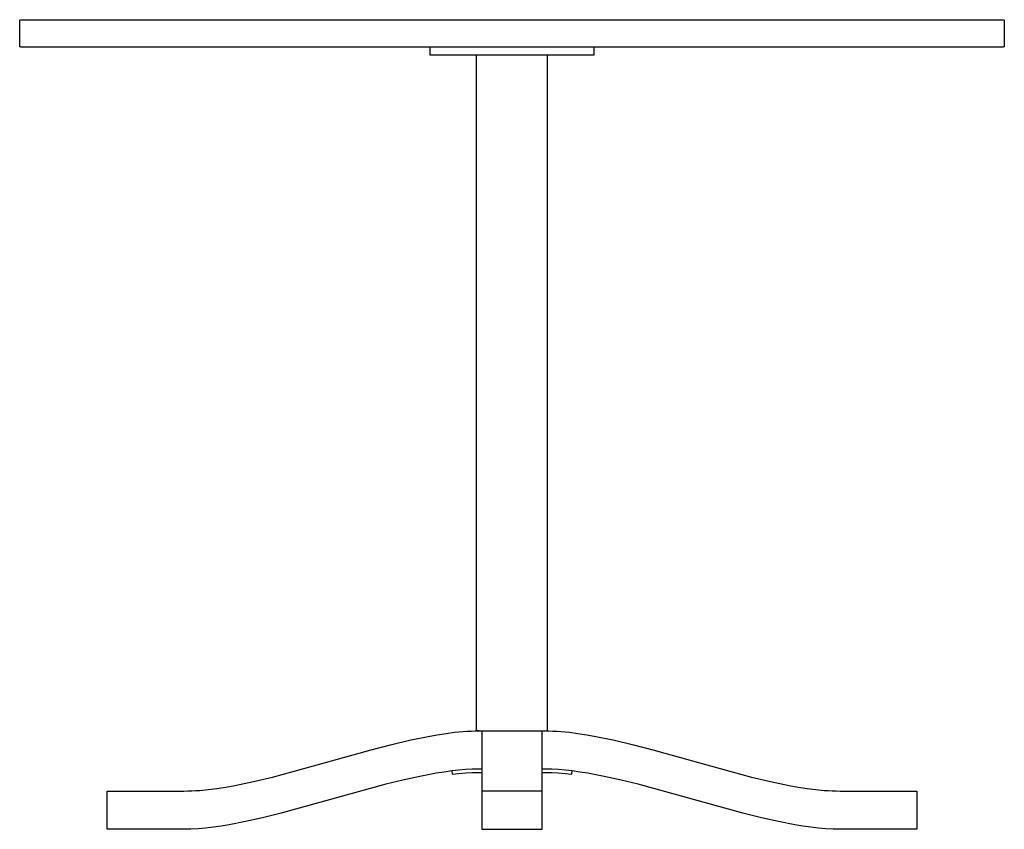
# Model space of a CAD drawing. Header units: millimetres. Extents: x -1 to 3299, y -2237 to -1337.
# Tile 1 of 2: x -1 to 899, y -2077 to -1337. Entities that reach past the tile are written whole.
import ezdxf

# ---------------------------------------------------------------- set-up
doc = ezdxf.new("R2010")
doc.units = ezdxf.units.MM
doc.layers.add('Make2D_new$Visible$Curves', color=7, linetype='Continuous', true_color=0x000000)

msp = doc.modelspace()

# ---------------------------------------------------------------- linework, layer by layer
at = {"layer": 'Make2D_new$Visible$Curves', "color": 18, "lineweight": -3, "true_color": 0x000000}
for p, q in [((-1, -1337.69), (-0.99, -1337.66)), ((-1, -1337.69), (-0.99, -1337.66)), ((-1, -1337.73), (-1, -1337.69)), ((-1, -1337.73), (-1, -1337.69)), ((-1, -1337.76), (-1, -1337.73)), ((-1, -1337.76), (-1, -1337.73)), ((-1, -1360.76), (-1, -1337.76)), ((-1, -1360.76), (-1, -1337.76)), ((-0.99, -1337.59), (-0.98, -1337.56)), ((-0.99, -1337.59), (-0.98, -1337.56)), ((-0.99, -1337.63), (-0.99, -1337.59)), ((-0.99, -1337.63), (-0.99, -1337.59)), ((-0.99, -1337.66), (-0.99, -1337.63)), ((-0.99, -1337.66), (-0.99, -1337.63)), ((-0.98, -1337.56), (-0.97, -1337.53)), ((-0.98, -1337.56), (-0.97, -1337.53)), ((-0.97, -1337.53), (-0.96, -1337.49)), ((-0.97, -1337.53), (-0.96, -1337.49)), ((-0.96, -1337.49), (-0.95, -1337.46)), ((-0.96, -1337.49), (-0.95, -1337.46)), ((-0.95, -1337.46), (-0.94, -1337.43)), ((-0.95, -1337.46), (-0.94, -1337.43)), ((-0.94, -1337.43), (-0.93, -1337.4)), ((-0.94, -1337.43), (-0.93, -1337.4)), ((-0.93, -1337.4), (-0.92, -1337.36)), ((-0.93, -1337.4), (-0.92, -1337.36)), ((-0.92, -1337.36), (-0.9, -1337.33)), ((-0.92, -1337.36), (-0.9, -1337.33)), ((-0.9, -1337.33), (-0.89, -1337.3)), ((-0.9, -1337.33), (-0.89, -1337.3)), ((-0.89, -1337.3), (-0.87, -1337.27)), ((-0.89, -1337.3), (-0.87, -1337.27)), ((-0.87, -1337.27), (-0.85, -1337.24)), ((-0.87, -1337.27), (-0.85, -1337.24)), ((-0.85, -1337.24), (-0.84, -1337.21)), ((-0.85, -1337.24), (-0.84, -1337.21)), ((-0.84, -1337.21), (-0.82, -1337.19)), ((-0.84, -1337.21), (-0.82, -1337.19)), ((-0.82, -1337.19), (-0.8, -1337.16)), ((-0.82, -1337.19), (-0.8, -1337.16)), ((-0.8, -1337.16), (-0.78, -1337.13)), ((-0.8, -1337.16), (-0.78, -1337.13)), ((-0.78, -1337.13), (-0.75, -1337.11)), ((-0.78, -1337.13), (-0.75, -1337.11)), ((-0.75, -1337.11), (-0.73, -1337.08)), ((-0.75, -1337.11), (-0.73, -1337.08)), ((-0.73, -1337.08), (-0.71, -1337.06)), ((-0.73, -1337.08), (-0.71, -1337.06)), ((-0.71, -1337.06), (-0.68, -1337.03)), ((-0.71, -1337.06), (-0.68, -1337.03)), ((-0.68, -1337.03), (-0.66, -1337.01)), ((-0.68, -1337.03), (-0.66, -1337.01)), ((-0.66, -1337.01), (-0.63, -1336.99)), ((-0.66, -1337.01), (-0.63, -1336.99)), ((-0.63, -1336.99), (-0.6, -1336.97)), ((-0.63, -1336.99), (-0.6, -1336.97)), ((-0.6, -1336.97), (-0.58, -1336.95)), ((-0.6, -1336.97), (-0.58, -1336.95)), ((-0.58, -1336.95), (-0.55, -1336.93)), ((-0.58, -1336.95), (-0.55, -1336.93)), ((-0.55, -1336.93), (-0.52, -1336.91)), ((-0.55, -1336.93), (-0.52, -1336.91)), ((-0.52, -1336.91), (-0.49, -1336.89)), ((-0.52, -1336.91), (-0.49, -1336.89)), ((-0.49, -1336.89), (-0.46, -1336.87)), ((-0.49, -1336.89), (-0.46, -1336.87)), ((-0.46, -1336.87), (-0.43, -1336.86)), ((-0.46, -1336.87), (-0.43, -1336.86)), ((-0.43, -1336.86), (-0.4, -1336.85)), ((-0.43, -1336.86), (-0.4, -1336.85)), ((-0.4, -1336.85), (-0.37, -1336.83)), ((-0.4, -1336.85), (-0.37, -1336.83)), ((-0.37, -1336.83), (-0.33, -1336.82)), ((-0.37, -1336.83), (-0.33, -1336.82)), ((-0.33, -1336.82), (-0.3, -1336.81)), ((-0.33, -1336.82), (-0.3, -1336.81)), ((-0.3, -1336.81), (-0.27, -1336.8)), ((-0.3, -1336.81), (-0.27, -1336.8)), ((-0.27, -1336.8), (-0.24, -1336.79)), ((-0.27, -1336.8), (-0.24, -1336.79)), ((-0.24, -1336.79), (-0.2, -1336.78)), ((-0.24, -1336.79), (-0.2, -1336.78)), ((-0.2, -1336.78), (-0.17, -1336.78)), ((-0.2, -1336.78), (-0.17, -1336.78)), ((-0.17, -1336.78), (-0.14, -1336.77)), ((-0.17, -1336.78), (-0.14, -1336.77)), ((-0.14, -1336.77), (-0.1, -1336.77)), ((-0.14, -1336.77), (-0.1, -1336.77)), ((-0.1, -1336.77), (-0.07, -1336.77)), ((-0.1, -1336.77), (-0.07, -1336.77)), ((-0.07, -1336.77), (-0.03, -1336.76)), ((-0.07, -1336.77), (-0.03, -1336.76)), ((-0.03, -1336.76), (0, -1336.76)), ((-0.03, -1336.76), (0, -1336.76)), ((0, -1336.76), (449, -1336.76)), ((0, -1336.76), (449, -1336.76)), ((449, -1336.76), (898, -1336.76)), ((449, -1336.76), (898, -1336.76)), ((898, -1336.76), (898.03, -1336.76)), ((898, -1336.76), (898.03, -1336.76)), ((898.03, -1336.76), (898.07, -1336.77)), ((898.03, -1336.76), (898.07, -1336.77)), ((898.07, -1336.77), (898.1, -1336.77)), ((898.07, -1336.77), (898.1, -1336.77)), ((898.1, -1336.77), (898.14, -1336.77)), ((898.1, -1336.77), (898.14, -1336.77)), ((898.14, -1336.77), (898.17, -1336.78)), ((898.14, -1336.77), (898.17, -1336.78)), ((898.17, -1336.78), (898.2, -1336.78)), ((898.17, -1336.78), (898.2, -1336.78)), ((898.2, -1336.78), (898.24, -1336.79)), ((898.2, -1336.78), (898.24, -1336.79)), ((898.24, -1336.79), (898.27, -1336.8)), ((898.24, -1336.79), (898.27, -1336.8)), ((898.27, -1336.8), (898.3, -1336.81)), ((898.27, -1336.8), (898.3, -1336.81)), ((898.3, -1336.81), (898.33, -1336.82)), ((898.3, -1336.81), (898.33, -1336.82)), ((898.33, -1336.82), (898.37, -1336.83)), ((898.33, -1336.82), (898.37, -1336.83)), ((898.37, -1336.83), (898.4, -1336.85)), ((898.37, -1336.83), (898.4, -1336.85)), ((898.4, -1336.85), (898.43, -1336.86)), ((898.4, -1336.85), (898.43, -1336.86)), ((898.43, -1336.86), (898.46, -1336.87)), ((898.43, -1336.86), (898.46, -1336.87)), ((898.46, -1336.87), (898.49, -1336.89)), ((898.46, -1336.87), (898.49, -1336.89)), ((898.49, -1336.89), (898.52, -1336.91)), ((898.49, -1336.89), (898.52, -1336.91)), ((898.52, -1336.91), (898.55, -1336.93)), ((898.52, -1336.91), (898.55, -1336.93)), ((898.55, -1336.93), (898.58, -1336.95)), ((898.55, -1336.93), (898.58, -1336.95)), ((898.58, -1336.95), (898.6, -1336.97)), ((898.58, -1336.95), (898.6, -1336.97)), ((898.6, -1336.97), (898.63, -1336.99)), ((898.6, -1336.97), (898.63, -1336.99)), ((898.63, -1336.99), (898.66, -1337.01)), ((898.63, -1336.99), (898.66, -1337.01)), ((898.66, -1337.01), (898.68, -1337.03)), ((898.66, -1337.01), (898.68, -1337.03)), ((898.68, -1337.03), (898.71, -1337.06)), ((898.68, -1337.03), (898.71, -1337.06)), ((898.71, -1337.06), (898.73, -1337.08)), ((898.71, -1337.06), (898.73, -1337.08)), ((898.73, -1337.08), (898.75, -1337.11)), ((898.73, -1337.08), (898.75, -1337.11)), ((898.75, -1337.11), (898.78, -1337.13)), ((898.75, -1337.11), (898.78, -1337.13)), ((898.78, -1337.13), (898.8, -1337.16)), ((898.78, -1337.13), (898.8, -1337.16)), ((898.8, -1337.16), (898.82, -1337.19)), ((898.8, -1337.16), (898.82, -1337.19)), ((898.82, -1337.19), (898.84, -1337.21)), ((898.82, -1337.19), (898.84, -1337.21)), ((898.84, -1337.21), (898.85, -1337.24)), ((898.84, -1337.21), (898.85, -1337.24)), ((898.85, -1337.24), (898.87, -1337.27)), ((898.85, -1337.24), (898.87, -1337.27)), ((898.87, -1337.27), (898.89, -1337.3)), ((898.87, -1337.27), (898.89, -1337.3)), ((898.89, -1337.3), (898.9, -1337.33)), ((898.89, -1337.3), (898.9, -1337.33)), ((898.9, -1337.33), (898.92, -1337.36)), ((898.9, -1337.33), (898.92, -1337.36)), ((898.92, -1337.36), (898.93, -1337.4)), ((898.92, -1337.36), (898.93, -1337.4)), ((898.93, -1337.4), (898.94, -1337.43)), ((898.93, -1337.4), (898.94, -1337.43)), ((898.94, -1337.43), (898.95, -1337.46)), ((898.94, -1337.43), (898.95, -1337.46)), ((898.95, -1337.46), (898.96, -1337.49)), ((898.95, -1337.46), (898.96, -1337.49)), ((898.96, -1337.49), (898.97, -1337.53)), ((898.96, -1337.49), (898.97, -1337.53)), ((898.97, -1337.53), (898.98, -1337.56)), ((898.97, -1337.53), (898.98, -1337.56)), ((898.98, -1337.56), (898.99, -1337.59)), ((898.98, -1337.56), (898.99, -1337.59)), ((898.99, -1337.59), (898.99, -1337.63)), ((898.99, -1337.59), (898.99, -1337.63)), ((898.99, -1337.63), (898.99, -1337.66)), ((898.99, -1337.63), (898.99, -1337.66)), ((898.99, -1337.66), (899, -1337.69)), ((898.99, -1337.66), (899, -1337.69)), ((899, -1337.69), (899, -1337.73)), ((899, -1337.69), (899, -1337.73)), ((899, -1337.73), (899, -1337.76)), ((899, -1337.73), (899, -1337.76)), ((899, -1337.76), (899, -1360.76)), ((899, -1337.76), (899, -1360.76)), ((-1, -1360.8), (-1, -1360.76)), ((-1, -1360.8), (-1, -1360.76)), ((-1, -1360.83), (-1, -1360.8)), ((-1, -1360.83), (-1, -1360.8)), ((-0.99, -1360.86), (-1, -1360.83)), ((-0.99, -1360.86), (-1, -1360.83)), ((-0.99, -1360.9), (-0.99, -1360.86)), ((-0.99, -1360.9), (-0.99, -1360.86)), ((-0.99, -1360.93), (-0.99, -1360.9)), ((-0.99, -1360.93), (-0.99, -1360.9)), ((-0.98, -1360.97), (-0.99, -1360.93)), ((-0.98, -1360.97), (-0.99, -1360.93)), ((-0.97, -1361), (-0.98, -1360.97)), ((-0.97, -1361), (-0.98, -1360.97)), ((-0.96, -1361.03), (-0.97, -1361)), ((-0.96, -1361.03), (-0.97, -1361)), ((-0.95, -1361.07), (-0.96, -1361.03)), ((-0.95, -1361.07), (-0.96, -1361.03)), ((-0.94, -1361.1), (-0.95, -1361.07)), ((-0.94, -1361.1), (-0.95, -1361.07)), ((-0.93, -1361.13), (-0.94, -1361.1)), ((-0.93, -1361.13), (-0.94, -1361.1)), ((-0.92, -1361.16), (-0.93, -1361.13)), ((-0.92, -1361.16), (-0.93, -1361.13)), ((-0.9, -1361.19), (-0.92, -1361.16)), ((-0.9, -1361.19), (-0.92, -1361.16)), ((-0.89, -1361.22), (-0.9, -1361.19)), ((-0.89, -1361.22), (-0.9, -1361.19)), ((-0.87, -1361.25), (-0.89, -1361.22)), ((-0.87, -1361.25), (-0.89, -1361.22)), ((-0.85, -1361.28), (-0.87, -1361.25)), ((-0.85, -1361.28), (-0.87, -1361.25)), ((-0.84, -1361.31), (-0.85, -1361.28)), ((-0.84, -1361.31), (-0.85, -1361.28)), ((-0.82, -1361.34), (-0.84, -1361.31)), ((-0.82, -1361.34), (-0.84, -1361.31)), ((-0.8, -1361.37), (-0.82, -1361.34)), ((-0.8, -1361.37), (-0.82, -1361.34)), ((-0.78, -1361.39), (-0.8, -1361.37)), ((-0.78, -1361.39), (-0.8, -1361.37)), ((-0.75, -1361.42), (-0.78, -1361.39)), ((-0.75, -1361.42), (-0.78, -1361.39)), ((-0.73, -1361.45), (-0.75, -1361.42)), ((-0.73, -1361.45), (-0.75, -1361.42)), ((-0.71, -1361.47), (-0.73, -1361.45)), ((-0.71, -1361.47), (-0.73, -1361.45)), ((-0.68, -1361.49), (-0.71, -1361.47)), ((-0.68, -1361.49), (-0.71, -1361.47)), ((-0.66, -1361.52), (-0.68, -1361.49)), ((-0.66, -1361.52), (-0.68, -1361.49)), ((-0.63, -1361.54), (-0.66, -1361.52)), ((-0.63, -1361.54), (-0.66, -1361.52)), ((-0.6, -1361.56), (-0.63, -1361.54)), ((-0.6, -1361.56), (-0.63, -1361.54)), ((-0.58, -1361.58), (-0.6, -1361.56)), ((-0.58, -1361.58), (-0.6, -1361.56)), ((-0.55, -1361.6), (-0.58, -1361.58)), ((-0.55, -1361.6), (-0.58, -1361.58)), ((-0.52, -1361.62), (-0.55, -1361.6)), ((-0.52, -1361.62), (-0.55, -1361.6)), ((-0.49, -1361.63), (-0.52, -1361.62)), ((-0.49, -1361.63), (-0.52, -1361.62)), ((-0.46, -1361.65), (-0.49, -1361.63)), ((-0.46, -1361.65), (-0.49, -1361.63)), ((-0.43, -1361.67), (-0.46, -1361.65)), ((-0.43, -1361.67), (-0.46, -1361.65)), ((-0.4, -1361.68), (-0.43, -1361.67)), ((-0.4, -1361.68), (-0.43, -1361.67)), ((-0.37, -1361.69), (-0.4, -1361.68)), ((-0.37, -1361.69), (-0.4, -1361.68)), ((-0.33, -1361.7), (-0.37, -1361.69)), ((-0.33, -1361.7), (-0.37, -1361.69)), ((-0.3, -1361.72), (-0.33, -1361.7)), ((-0.3, -1361.72), (-0.33, -1361.7)), ((-0.27, -1361.73), (-0.3, -1361.72)), ((-0.27, -1361.73), (-0.3, -1361.72)), ((-0.24, -1361.73), (-0.27, -1361.73)), ((-0.24, -1361.73), (-0.27, -1361.73)), ((-0.2, -1361.74), (-0.24, -1361.73)), ((-0.2, -1361.74), (-0.24, -1361.73)), ((-0.17, -1361.75), (-0.2, -1361.74)), ((-0.17, -1361.75), (-0.2, -1361.74)), ((-0.14, -1361.75), (-0.17, -1361.75)), ((-0.14, -1361.75), (-0.17, -1361.75)), ((-0.1, -1361.76), (-0.14, -1361.75)), ((-0.1, -1361.76), (-0.14, -1361.75)), ((-0.07, -1361.76), (-0.1, -1361.76)), ((-0.07, -1361.76), (-0.1, -1361.76)), ((-0.03, -1361.76), (-0.07, -1361.76)), ((-0.03, -1361.76), (-0.07, -1361.76)), ((0, -1361.76), (-0.03, -1361.76)), ((0, -1361.76), (-0.03, -1361.76)), ((374, -1361.76), (0, -1361.76)), ((374, -1361.76), (0, -1361.76)), ((374, -1361.76), (374, -1368.76)), ((524, -1361.76), (374, -1361.76)), ((524, -1361.76), (374, -1361.76)), ((374, -1361.76), (374, -1368.76)), ((524, -1368.76), (524, -1361.76)), ((898, -1361.76), (524, -1361.76)), ((898, -1361.76), (524, -1361.76)), ((524, -1368.76), (524, -1361.76)), ((898.03, -1361.76), (898, -1361.76)), ((898.03, -1361.76), (898, -1361.76)), ((898.07, -1361.76), (898.03, -1361.76)), ((898.07, -1361.76), (898.03, -1361.76)), ((898.1, -1361.76), (898.07, -1361.76)), ((898.1, -1361.76), (898.07, -1361.76)), ((898.14, -1361.75), (898.1, -1361.76)), ((898.14, -1361.75), (898.1, -1361.76)), ((898.17, -1361.75), (898.14, -1361.75)), ((898.17, -1361.75), (898.14, -1361.75)), ((898.2, -1361.74), (898.17, -1361.75)), ((898.2, -1361.74), (898.17, -1361.75)), ((898.24, -1361.73), (898.2, -1361.74)), ((898.24, -1361.73), (898.2, -1361.74)), ((898.27, -1361.73), (898.24, -1361.73)), ((898.27, -1361.73), (898.24, -1361.73)), ((898.3, -1361.72), (898.27, -1361.73)), ((898.3, -1361.72), (898.27, -1361.73)), ((898.33, -1361.7), (898.3, -1361.72)), ((898.33, -1361.7), (898.3, -1361.72)), ((898.37, -1361.69), (898.33, -1361.7)), ((898.37, -1361.69), (898.33, -1361.7)), ((898.4, -1361.68), (898.37, -1361.69)), ((898.4, -1361.68), (898.37, -1361.69)), ((898.43, -1361.67), (898.4, -1361.68)), ((898.43, -1361.67), (898.4, -1361.68)), ((898.46, -1361.65), (898.43, -1361.67)), ((898.46, -1361.65), (898.43, -1361.67)), ((898.49, -1361.63), (898.46, -1361.65)), ((898.49, -1361.63), (898.46, -1361.65)), ((898.52, -1361.62), (898.49, -1361.63)), ((898.52, -1361.62), (898.49, -1361.63)), ((898.55, -1361.6), (898.52, -1361.62)), ((898.55, -1361.6), (898.52, -1361.62)), ((898.58, -1361.58), (898.55, -1361.6)), ((898.58, -1361.58), (898.55, -1361.6)), ((898.6, -1361.56), (898.58, -1361.58)), ((898.6, -1361.56), (898.58, -1361.58)), ((898.63, -1361.54), (898.6, -1361.56)), ((898.63, -1361.54), (898.6, -1361.56)), ((898.66, -1361.52), (898.63, -1361.54)), ((898.66, -1361.52), (898.63, -1361.54)), ((898.68, -1361.49), (898.66, -1361.52)), ((898.68, -1361.49), (898.66, -1361.52)), ((898.71, -1361.47), (898.68, -1361.49)), ((898.71, -1361.47), (898.68, -1361.49)), ((898.73, -1361.45), (898.71, -1361.47)), ((898.73, -1361.45), (898.71, -1361.47)), ((898.75, -1361.42), (898.73, -1361.45)), ((898.75, -1361.42), (898.73, -1361.45)), ((898.78, -1361.39), (898.75, -1361.42)), ((898.78, -1361.39), (898.75, -1361.42)), ((898.8, -1361.37), (898.78, -1361.39)), ((898.8, -1361.37), (898.78, -1361.39)), ((898.82, -1361.34), (898.8, -1361.37)), ((898.82, -1361.34), (898.8, -1361.37)), ((898.84, -1361.31), (898.82, -1361.34)), ((898.84, -1361.31), (898.82, -1361.34)), ((898.85, -1361.28), (898.84, -1361.31)), ((898.85, -1361.28), (898.84, -1361.31)), ((898.87, -1361.25), (898.85, -1361.28)), ((898.87, -1361.25), (898.85, -1361.28)), ((898.89, -1361.22), (898.87, -1361.25)), ((898.89, -1361.22), (898.87, -1361.25)), ((898.9, -1361.19), (898.89, -1361.22)), ((898.9, -1361.19), (898.89, -1361.22)), ((898.92, -1361.16), (898.9, -1361.19)), ((898.92, -1361.16), (898.9, -1361.19)), ((898.93, -1361.13), (898.92, -1361.16)), ((898.93, -1361.13), (898.92, -1361.16)), ((898.94, -1361.1), (898.93, -1361.13)), ((898.94, -1361.1), (898.93, -1361.13)), ((898.95, -1361.07), (898.94, -1361.1)), ((898.95, -1361.07), (898.94, -1361.1)), ((898.96, -1361.03), (898.95, -1361.07)), ((898.96, -1361.03), (898.95, -1361.07)), ((898.97, -1361), (898.96, -1361.03)), ((898.97, -1361), (898.96, -1361.03)), ((898.98, -1360.97), (898.97, -1361)), ((898.98, -1360.97), (898.97, -1361)), ((898.99, -1360.93), (898.98, -1360.97)), ((898.99, -1360.93), (898.98, -1360.97)), ((899, -1360.83), (898.99, -1360.86)), ((899, -1360.83), (898.99, -1360.86)), ((898.99, -1360.86), (898.99, -1360.9)), ((898.99, -1360.86), (898.99, -1360.9)), ((898.99, -1360.9), (898.99, -1360.93)), ((898.99, -1360.9), (898.99, -1360.93)), ((899, -1360.76), (899, -1360.8)), ((899, -1360.76), (899, -1360.8)), ((899, -1360.8), (899, -1360.83)), ((899, -1360.8), (899, -1360.83)), ((374, -1368.76), (416.44, -1368.76)), ((374, -1368.76), (416.44, -1368.76)), ((416.44, -1986.76), (416.44, -1368.76)), ((416.44, -1368.76), (449, -1368.76)), ((416.44, -1368.76), (449, -1368.76)), ((416.44, -1986.76), (416.44, -1368.76)), ((449, -1368.76), (481.44, -1368.76)), ((449, -1368.76), (481.44, -1368.76)), ((481.44, -1986.76), (481.44, -1368.76)), ((481.44, -1368.76), (524, -1368.76)), ((481.44, -1368.76), (524, -1368.76)), ((481.44, -1986.76), (481.44, -1368.76)), ((388.69, -1989.13), (396.58, -1988.12)), ((388.69, -1989.13), (396.58, -1988.12)), ((396.58, -1988.12), (404.27, -1987.38)), ((396.58, -1988.12), (404.27, -1987.38)), ((404.27, -1987.38), (408.04, -1987.11)), ((404.27, -1987.38), (408.04, -1987.11)), ((408.04, -1987.11), (411.75, -1986.92)), ((408.04, -1987.11), (411.75, -1986.92)), ((411.75, -1986.92), (415.41, -1986.8)), ((411.75, -1986.92), (415.41, -1986.8)), ((415.41, -1986.8), (419, -1986.76)), ((415.41, -1986.8), (419, -1986.76)), ((419, -1986.76), (416.44, -1986.76)), ((419, -1986.76), (416.44, -1986.76)), ((419, -1986.76), (421.5, -1986.76)), ((419, -1986.76), (421.5, -1986.76)), ((421.5, -1986.76), (436.44, -1986.76)), ((421.5, -1986.76), (421.5, -2024.76)), ((421.5, -1986.76), (421.5, -2024.76)), ((421.5, -1986.76), (436.44, -1986.76)), ((436.44, -1986.76), (461.44, -1986.76)), ((436.44, -1986.76), (461.44, -1986.76)), ((461.44, -1986.76), (479, -1986.76)), ((461.44, -1986.76), (479, -1986.76)), ((476.5, -2024.76), (476.5, -1986.76)), ((476.5, -2024.76), (476.5, -1986.76)), ((479, -1986.76), (481.44, -1986.76)), ((479, -1986.76), (482.59, -1986.8)), ((479, -1986.76), (482.59, -1986.8)), ((479, -1986.76), (481.44, -1986.76)), ((482.59, -1986.8), (486.25, -1986.92)), ((482.59, -1986.8), (486.25, -1986.92)), ((486.25, -1986.92), (489.96, -1987.11)), ((486.25, -1986.92), (489.96, -1987.11)), ((489.96, -1987.11), (493.73, -1987.38)), ((489.96, -1987.11), (493.73, -1987.38)), ((493.73, -1987.38), (501.42, -1988.12)), ((493.73, -1987.38), (501.42, -1988.12)), ((501.42, -1988.12), (509.31, -1989.13)), ((501.42, -1988.12), (509.31, -1989.13)), ((338, -1999.52), (355.43, -1995.36)), ((338, -1999.52), (355.43, -1995.36)), ((355.43, -1995.36), (372.37, -1991.84)), ((355.43, -1995.36), (372.37, -1991.84)), ((372.37, -1991.84), (380.61, -1990.37)), ((372.37, -1991.84), (380.61, -1990.37)), ((380.61, -1990.37), (388.69, -1989.13)), ((380.61, -1990.37), (388.69, -1989.13)), ((509.31, -1989.13), (517.39, -1990.37)), ((509.31, -1989.13), (517.39, -1990.37)), ((517.39, -1990.37), (525.63, -1991.84)), ((517.39, -1990.37), (525.63, -1991.84)), ((525.63, -1991.84), (542.57, -1995.36)), ((525.63, -1991.84), (542.57, -1995.36)), ((542.57, -1995.36), (560, -1999.52)), ((542.57, -1995.36), (560, -1999.52)), ((284, -2014.26), (320.21, -2004.17)), ((284, -2014.26), (320.21, -2004.17)), ((320.21, -2004.17), (338, -1999.52)), ((320.21, -2004.17), (338, -1999.52)), ((560, -1999.52), (577.79, -2004.17)), ((560, -1999.52), (577.79, -2004.17)), ((577.79, -2004.17), (614, -2014.26)), ((577.79, -2004.17), (614, -2014.26)), ((247.79, -2024.36), (284, -2014.26)), ((247.79, -2024.36), (284, -2014.26)), ((614, -2014.26), (650.21, -2024.36)), ((614, -2014.26), (650.21, -2024.36)), ((230, -2029.01), (247.79, -2024.36)), ((230, -2029.01), (247.79, -2024.36)), ((386.88, -2024.39), (379.62, -2025.54)), ((386.88, -2024.39), (379.62, -2025.54)), ((394, -2023.43), (386.88, -2024.39)), ((394, -2023.43), (386.88, -2024.39)), ((400.23, -2022.73), (394, -2023.43)), ((400.23, -2022.73), (394, -2023.43)), ((394, -2023.43), (394.36, -2026.4)), ((394, -2023.43), (394.36, -2026.4)), ((406.47, -2022.22), (400.23, -2022.73)), ((406.47, -2022.22), (400.23, -2022.73)), ((412.73, -2021.89), (406.47, -2022.22)), ((412.73, -2021.89), (406.47, -2022.22)), ((406.66, -2025.21), (412.83, -2024.9)), ((406.66, -2025.21), (412.83, -2024.9)), ((419, -2021.76), (412.73, -2021.89)), ((419, -2021.76), (412.73, -2021.89)), ((412.83, -2024.9), (419, -2024.76)), ((412.83, -2024.9), (419, -2024.76)), ((421.5, -2021.76), (419, -2021.76)), ((421.5, -2021.76), (419, -2021.76)), ((419, -2024.76), (421.5, -2024.76)), ((419, -2024.76), (421.5, -2024.76)), ((421.5, -2024.76), (421.5, -2041.76)), ((421.5, -2024.76), (421.5, -2041.76)), ((479, -2021.76), (476.5, -2021.76)), ((479, -2021.76), (476.5, -2021.76)), ((476.5, -2041.76), (476.5, -2024.76)), ((476.5, -2024.76), (479, -2024.76)), ((476.5, -2024.76), (479, -2024.76)), ((476.5, -2041.76), (476.5, -2024.76)), ((485.27, -2021.89), (479, -2021.76)), ((485.27, -2021.89), (479, -2021.76)), ((479, -2024.76), (485.17, -2024.9)), ((479, -2024.76), (485.17, -2024.9)), ((485.17, -2024.9), (491.34, -2025.21)), ((485.17, -2024.9), (491.34, -2025.21)), ((491.53, -2022.22), (485.27, -2021.89)), ((491.53, -2022.22), (485.27, -2021.89)), ((497.77, -2022.73), (491.53, -2022.22)), ((497.77, -2022.73), (491.53, -2022.22)), ((504, -2023.43), (497.77, -2022.73)), ((504, -2023.43), (497.77, -2022.73)), ((503.67, -2026.15), (504, -2023.43)), ((503.67, -2026.15), (504, -2023.43)), ((511.12, -2024.39), (504, -2023.43)), ((511.12, -2024.39), (504, -2023.43)), ((518.38, -2025.54), (511.12, -2024.39)), ((518.38, -2025.54), (511.12, -2024.39)), ((650.21, -2024.36), (668, -2029.01)), ((650.21, -2024.36), (668, -2029.01)), ((195.63, -2036.69), (212.57, -2033.17)), ((195.63, -2036.69), (212.57, -2033.17)), ((212.57, -2033.17), (230, -2029.01)), ((212.57, -2033.17), (230, -2029.01)), ((349.33, -2031.76), (333.61, -2035.64)), ((349.33, -2031.76), (333.61, -2035.64)), ((364.7, -2028.36), (349.33, -2031.76)), ((364.7, -2028.36), (349.33, -2031.76)), ((372.22, -2026.87), (364.7, -2028.36)), ((372.22, -2026.87), (364.7, -2028.36)), ((379.62, -2025.54), (372.22, -2026.87)), ((379.62, -2025.54), (372.22, -2026.87)), ((394.36, -2026.4), (400.5, -2025.72)), ((394.36, -2026.4), (400.5, -2025.72)), ((400.5, -2025.72), (406.66, -2025.21)), ((400.5, -2025.72), (406.66, -2025.21)), ((491.34, -2025.21), (497.5, -2025.72)), ((491.34, -2025.21), (497.5, -2025.72)), ((497.5, -2025.72), (503.64, -2026.4)), ((497.5, -2025.72), (503.64, -2026.4)), ((503.64, -2026.4), (503.67, -2026.15)), ((503.64, -2026.4), (503.67, -2026.15)), ((525.78, -2026.87), (518.38, -2025.54)), ((525.78, -2026.87), (518.38, -2025.54)), ((533.3, -2028.36), (525.78, -2026.87)), ((533.3, -2028.36), (525.78, -2026.87)), ((548.67, -2031.76), (533.3, -2028.36)), ((548.67, -2031.76), (533.3, -2028.36)), ((564.39, -2035.64), (548.67, -2031.76)), ((564.39, -2035.64), (548.67, -2031.76)), ((668, -2029.01), (685.43, -2033.17)), ((668, -2029.01), (685.43, -2033.17)), ((685.43, -2033.17), (702.37, -2036.69)), ((685.43, -2033.17), (702.37, -2036.69)), ((79, -2076.76), (79, -2041.76)), ((79, -2041.76), (84, -2041.76)), ((79, -2076.76), (79, -2041.76)), ((79, -2041.76), (84, -2041.76)), ((84, -2041.76), (149, -2041.76)), ((84, -2041.76), (149, -2041.76)), ((149, -2041.76), (152.59, -2041.72)), ((149, -2041.76), (152.59, -2041.72)), ((152.59, -2041.72), (156.25, -2041.6)), ((152.59, -2041.72), (156.25, -2041.6)), ((156.25, -2041.6), (159.96, -2041.41)), ((156.25, -2041.6), (159.96, -2041.41)), ((159.96, -2041.41), (163.73, -2041.15)), ((159.96, -2041.41), (163.73, -2041.15)), ((163.73, -2041.15), (171.42, -2040.4)), ((163.73, -2041.15), (171.42, -2040.4)), ((171.42, -2040.4), (179.31, -2039.4)), ((171.42, -2040.4), (179.31, -2039.4)), ((179.31, -2039.4), (187.39, -2038.15)), ((179.31, -2039.4), (187.39, -2038.15)), ((187.39, -2038.15), (195.63, -2036.69)), ((187.39, -2038.15), (195.63, -2036.69)), ((333.61, -2035.64), (268.87, -2053.54)), ((333.61, -2035.64), (268.87, -2053.54)), ((426.5, -2041.76), (421.5, -2041.76)), ((421.5, -2041.76), (421.5, -2076.76)), ((421.5, -2041.76), (421.5, -2076.76)), ((426.5, -2041.76), (421.5, -2041.76)), ((471.5, -2041.76), (426.5, -2041.76)), ((471.5, -2041.76), (426.5, -2041.76)), ((476.5, -2041.76), (471.5, -2041.76)), ((476.5, -2041.76), (471.5, -2041.76)), ((476.5, -2076.76), (476.5, -2041.76)), ((476.5, -2076.76), (476.5, -2041.76)), ((629.13, -2053.54), (564.39, -2035.64)), ((629.13, -2053.54), (564.39, -2035.64)), ((702.37, -2036.69), (710.61, -2038.15)), ((702.37, -2036.69), (710.61, -2038.15)), ((710.61, -2038.15), (718.69, -2039.4)), ((710.61, -2038.15), (718.69, -2039.4)), ((718.69, -2039.4), (726.58, -2040.4)), ((718.69, -2039.4), (726.58, -2040.4)), ((726.58, -2040.4), (734.27, -2041.15)), ((726.58, -2040.4), (734.27, -2041.15)), ((734.27, -2041.15), (738.04, -2041.41)), ((734.27, -2041.15), (738.04, -2041.41)), ((738.04, -2041.41), (741.75, -2041.6)), ((738.04, -2041.41), (741.75, -2041.6)), ((741.75, -2041.6), (745.41, -2041.72)), ((741.75, -2041.6), (745.41, -2041.72)), ((745.41, -2041.72), (749, -2041.76)), ((745.41, -2041.72), (749, -2041.76)), ((749, -2041.76), (814, -2041.76)), ((749, -2041.76), (814, -2041.76)), ((814, -2041.76), (819, -2041.76)), ((814, -2041.76), (819, -2041.76)), ((819, -2041.76), (819, -2076.76)), ((819, -2041.76), (819, -2076.76)), ((268.87, -2053.54), (236.65, -2062.31)), ((268.87, -2053.54), (236.65, -2062.31)), ((661.35, -2062.31), (629.13, -2053.54)), ((661.35, -2062.31), (629.13, -2053.54)), ((205.45, -2069.72), (190.47, -2072.63)), ((205.45, -2069.72), (190.47, -2072.63)), ((220.88, -2066.24), (205.45, -2069.72)), ((220.88, -2066.24), (205.45, -2069.72)), ((236.65, -2062.31), (220.88, -2066.24)), ((236.65, -2062.31), (220.88, -2066.24)), ((677.12, -2066.24), (661.35, -2062.31)), ((677.12, -2066.24), (661.35, -2062.31)), ((692.55, -2069.72), (677.12, -2066.24)), ((692.55, -2069.72), (677.12, -2066.24)), ((707.53, -2072.63), (692.55, -2069.72)), ((707.53, -2072.63), (692.55, -2069.72)), ((84, -2076.76), (79, -2076.76)), ((84, -2076.76), (79, -2076.76)), ((149, -2076.76), (84, -2076.76)), ((149, -2076.76), (84, -2076.76)), ((152.22, -2076.73), (149, -2076.76)), ((152.22, -2076.73), (149, -2076.76)), ((155.48, -2076.64), (152.22, -2076.73)), ((155.48, -2076.64), (152.22, -2076.73)), ((162.15, -2076.26), (155.48, -2076.64)), ((162.15, -2076.26), (155.48, -2076.64)), ((168.99, -2075.66), (162.15, -2076.26)), ((168.99, -2075.66), (162.15, -2076.26)), ((176, -2074.85), (168.99, -2075.66)), ((176, -2074.85), (168.99, -2075.66)), ((183.16, -2073.83), (176, -2074.85)), ((183.16, -2073.83), (176, -2074.85)), ((190.47, -2072.63), (183.16, -2073.83)), ((190.47, -2072.63), (183.16, -2073.83)), ((421.5, -2076.76), (426.5, -2076.76)), ((421.5, -2076.76), (426.5, -2076.76)), ((426.5, -2076.76), (471.5, -2076.76)), ((426.5, -2076.76), (471.5, -2076.76)), ((471.5, -2076.76), (476.5, -2076.76)), ((471.5, -2076.76), (476.5, -2076.76)), ((714.84, -2073.83), (707.53, -2072.63)), ((714.84, -2073.83), (707.53, -2072.63)), ((722, -2074.85), (714.84, -2073.83)), ((722, -2074.85), (714.84, -2073.83)), ((729.01, -2075.66), (722, -2074.85)), ((729.01, -2075.66), (722, -2074.85)), ((735.85, -2076.26), (729.01, -2075.66)), ((735.85, -2076.26), (729.01, -2075.66)), ((742.52, -2076.64), (735.85, -2076.26)), ((742.52, -2076.64), (735.85, -2076.26)), ((745.78, -2076.73), (742.52, -2076.64)), ((745.78, -2076.73), (742.52, -2076.64)), ((749, -2076.76), (745.78, -2076.73)), ((749, -2076.76), (745.78, -2076.73)), ((814, -2076.76), (749, -2076.76)), ((814, -2076.76), (749, -2076.76)), ((819, -2076.76), (814, -2076.76)), ((819, -2076.76), (814, -2076.76))]:
    msp.add_line(p, q, dxfattribs=at)

doc.saveas('drawing.dxf')
